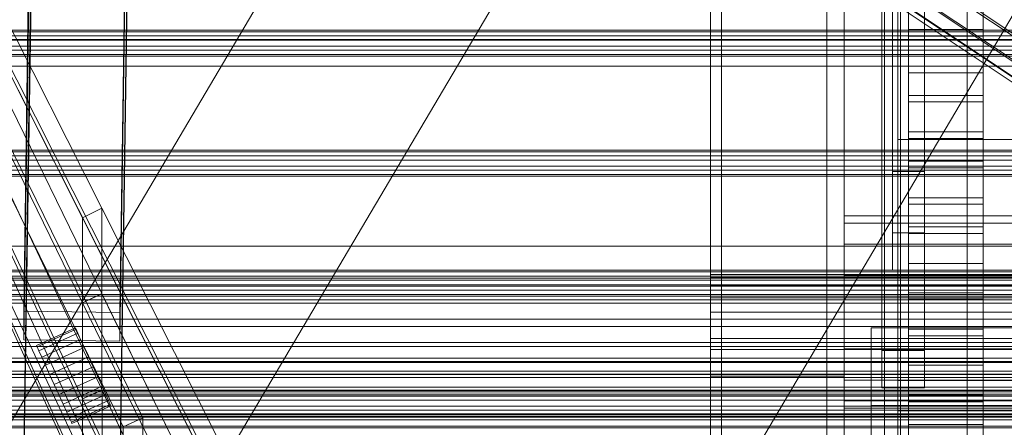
# Model space of a CAD drawing. Header units: millimetres. Extents: x -4738 to 65662, y -68080 to 6847.
# Tile 185 of 256: x -379 to -195, y -34900 to -34824. Entities that reach past the tile are written whole.
import ezdxf

# ---------------------------------------------------------------- set-up
doc = ezdxf.new("R2010")
doc.units = ezdxf.units.MM
for name, color, linetype, lineweight in [('COTAS_O', 1, 'Continuous', 0), ('COTAS_P', 1, 'Continuous', 0), ('frontal_bajante_movil', 7, 'Continuous', 0), ('frontal_C01', 7, 'Continuous', 0), ('frontal_C02', 7, 'Continuous', 0), ('frontal_C03', 7, 'Continuous', 0), ('frontal_C04', 7, 'Continuous', 0), ('frontal_C05', 7, 'Continuous', 0), ('frontal_mezcladora', 7, 'Continuous', 0), ('frontal_secador', 7, 'Continuous', 0), ('frontal_tolva-C01', 7, 'Continuous', 0)]:
    doc.layers.add(name, color=color, linetype=linetype, lineweight=lineweight)
doc.dimstyles.new('R19_100', dxfattribs={"dimtxt": 250, "dimasz": 150, "dimexe": 150, "dimexo": 80, "dimgap": 100, "dimtad": 1, "dimtih": 1, "dimtoh": 1, "dimdsep": 46, "dimcen": 0.09, "dimadec": 0, "dimazin": 0, "dimtfac": 1, "dimtdec": 4, "dimtofl": 0, "dimtmove": 0, "dimatfit": 3, "dimfxl": 1, "dimtolj": 1, "dimtzin": 0, "dimarcsym": 0})

# ---------------------------------------------------------------- blocks, each defined once
blk = doc.blocks.new('DIM_R30_51')
at = {"layer": 'COTAS_O'}
for p, q in [((-650, -33700), (50, -33700)), ((50, -33700), (5, -33850)), ((50, -34900), (50, -33700)), ((50, -33700), (95, -33850)), ((50, -34900), (5, -34750)), ((50, -34900), (95, -34750)), ((-650, -34900), (50, -34900))]:
    blk.add_line(p, q, dxfattribs=at)
blk.add_text('1200 O', height=250, rotation=90, dxfattribs=at).set_placement((-50, -34300))
blk = doc.blocks.new('DIM_R30_52')
at = {"layer": 'COTAS_O'}
for p, q in [((-650, -34200), (-500, -34155)), ((650, -34200), (500, -34155)), ((-650, -34900), (-650, -34200)), ((-650, -34200), (650, -34200)), ((-650, -34200), (-500, -34245)), ((650, -34200), (500, -34245)), ((650, -34900), (650, -34200))]:
    blk.add_line(p, q, dxfattribs=at)
blk.add_text('1300 O', height=250, dxfattribs=at).set_placement((0, -34100))
blk = doc.blocks.new('DIM_R30_57')
at = {"layer": 'COTAS_P'}
for p, q in [((-305, -34680), (395, -34680)), ((395, -34680), (350, -34830)), ((395, -36000), (395, -34680)), ((395, -34680), (440, -34830)), ((395, -36000), (350, -35850)), ((395, -36000), (440, -35850)), ((-305, -36000), (395, -36000))]:
    blk.add_line(p, q, dxfattribs=at)
blk.add_text('1320 P', height=250, rotation=90, dxfattribs=at).set_placement((295, -35340))

msp = doc.modelspace()

# ---------------------------------------------------------------- linework, layer by layer
at = {"layer": 'frontal_bajante_movil'}
for p, q in [((-215, -35355.689), (-215, -34808.457)), ((-215, -34846.045), (-215, -34808.457)), ((-215, -34846.045), (-215, -35393.277)), ((-185, -34846.045), (-215, -34846.045)), ((-220, -34881.262), (-220, -34895.821)), ((-220, -34903.821), (-220, -34881.262)), ((-220, -34881.262), (-180, -34881.262)), ((-215, -34891.143), (-180, -34891.143)), ((-215, -35164.759), (-215, -34891.143)), ((-215, -34896.781), (-215, -34891.143)), ((-220, -34895.821), (-220, -34903.821)), ((-220, -34895.821), (-180, -34895.821)), ((-215, -34896.781), (-215, -35170.397)), ((-180, -34896.781), (-215, -34896.781))]:
    msp.add_line(p, q, dxfattribs=at)
at = {"layer": 'frontal_C01'}
for p, q in [((-250, -33373.251), (-250, -35948.844)), ((-250, -35953.656), (-250, -33378.064)), ((-446.358, -35009.677), (-186.358, -34569.677)), ((-413.642, -35029.009), (-153.642, -34589.009)), ((-378.512, -34878.148), (-375.644, -34683.038)), ((-357.646, -34683.283), (-360.514, -34878.394)), ((-378.512, -34883.541), (-375.644, -34688.43)), ((-360.514, -34883.786), (-357.646, -34688.676)), ((-228.298, -34716.493), (-228.298, -34979.106)), ((-228.298, -34984.887), (-228.298, -34722.274)), ((-425, -34873.219), (425, -34873.219)), ((-360.514, -34878.394), (-378.512, -34878.148)), ((-378.512, -34878.148), (-378.512, -34883.541)), ((-360.514, -34883.786), (-360.514, -34878.394)), ((425, -34884.775), (-425, -34884.775)), ((-378.512, -34883.541), (-360.514, -34883.786)), ((425, -34886.916), (-425, -34886.916)), ((-425, -34898.471), (425, -34898.471))]:
    msp.add_line(p, q, dxfattribs=at)
at = {"layer": 'frontal_C02'}
for p, q in [((-250, -32921.727), (-250, -35767.183)), ((-250, -35771.953), (-250, -32926.497)), ((-378.512, -34906.121), (-375.644, -34712.717)), ((-357.646, -34712.96), (-360.514, -34906.365)), ((-357.863, -34716.728), (-173.554, -34839.982)), ((-378.512, -34912.083), (-375.644, -34718.678)), ((-360.514, -34912.326), (-357.646, -34718.921)), ((-359.326, -34720.537), (-175.016, -34843.792)), ((-352.572, -34719.801), (-168.263, -34843.056)), ((-355.584, -34722.71), (-171.275, -34845.965)), ((-359.83, -34723.173), (-175.521, -34846.427)), ((-359.341, -34724.456), (-175.032, -34847.71)), ((-357.893, -34724.298), (-173.584, -34847.553)), ((-228.298, -34746.19), (-228.298, -35036.685)), ((-228.298, -35042.415), (-228.298, -34751.921)), ((-446.358, -35250.643), (-186.358, -34810.643)), ((430, -34827.309), (-430, -34827.309)), ((430, -34832.309), (-430, -34832.309))]:
    msp.add_line(p, q, dxfattribs=at)
at = {"layer": 'frontal_C03'}
for p, q in [((1250, -34825.542), (-1250, -34825.542)), ((1250, -34825.858), (-1250, -34825.858)), ((1250, -34826.652), (-1250, -34826.652)), ((-1250, -34827.417), (1250, -34827.417)), ((1250, -34828.54), (-1250, -34828.54)), ((1250, -34829.304), (-1250, -34829.304)), ((1250, -34830.098), (-1250, -34830.098)), ((1250, -34830.414), (-1250, -34830.414)), ((1250, -34848), (-1250, -34848)), ((1250, -34848.316), (-1250, -34848.316)), ((1250, -34849.11), (-1250, -34849.11)), ((-1250, -34849.874), (1250, -34849.874)), ((1250, -34850.997), (-1250, -34850.997)), ((1250, -34851.761), (-1250, -34851.761)), ((1250, -34852.555), (-1250, -34852.555)), ((1250, -34852.872), (-1250, -34852.872)), ((1250, -34870.457), (-1250, -34870.457)), ((1250, -34870.774), (-1250, -34870.774)), ((1250, -34871.568), (-1250, -34871.568)), ((-1250, -34872.332), (1250, -34872.332)), ((1250, -34873.455), (-1250, -34873.455)), ((1250, -34874.219), (-1250, -34874.219)), ((1250, -34875.013), (-1250, -34875.013)), ((1250, -34875.329), (-1250, -34875.329)), ((1250, -34892.915), (-1250, -34892.915)), ((1250, -34893.231), (-1250, -34893.231)), ((1250, -34894.025), (-1250, -34894.025)), ((-1250, -34894.79), (1250, -34894.79)), ((1250, -34895.912), (-1250, -34895.912)), ((1250, -34896.677), (-1250, -34896.677)), ((1250, -34897.471), (-1250, -34897.471)), ((1250, -34897.787), (-1250, -34897.787))]:
    msp.add_line(p, q, dxfattribs=at)
at = {"layer": 'frontal_C04'}
for p, q in [((-225, -35487.488), (-225, -34411.606)), ((-225, -34417.244), (-225, -35493.126)), ((-250, -35516.618), (-250, -34440.737)), ((-225, -34440.737), (-225, -35516.618)), ((-225, -35634.08), (-225, -34558.198)), ((-225, -34563.836), (-225, -35639.718)), ((-250, -34605.183), (-250, -35681.065)), ((-225, -34605.183), (-225, -35681.065)), ((-248, -35988), (-248, -34670.697)), ((-202, -35988), (-202, -34670.697)), ((-213, -34789.742), (-213, -34825.45)), ((-199, -34825.45), (-199, -34789.742)), ((-213, -34832.291), (-213, -34796.582)), ((-199, -34796.582), (-199, -34832.291)), ((-213, -34802.055), (-213, -34837.763)), ((-199, -34837.763), (-199, -34802.055)), ((-213, -34844.604), (-213, -34808.895)), ((-199, -34808.895), (-199, -34844.604)), ((-213, -34814.368), (-213, -34850.076)), ((-199, -34850.076), (-199, -34814.368)), ((-213, -34856.916), (-213, -34821.208)), ((-199, -34821.208), (-199, -34856.916)), ((-213, -34825.45), (-199, -34825.45)), ((-213, -34825.45), (-213, -34832.291)), ((-199, -34825.45), (-199, -34832.291)), ((-199, -34826.68), (-213, -34826.68)), ((-213, -34826.68), (-213, -34862.389)), ((-213, -34833.521), (-213, -34826.68)), ((-199, -34862.389), (-199, -34826.68)), ((-199, -34826.68), (-199, -34833.521)), ((-199, -34832.291), (-213, -34832.291)), ((-213, -34833.521), (-199, -34833.521)), ((-213, -34869.229), (-213, -34833.521)), ((-199, -34833.521), (-199, -34869.229)), ((-213, -34837.763), (-199, -34837.763)), ((-213, -34837.763), (-213, -34844.604)), ((-199, -34838.993), (-213, -34838.993)), ((-213, -34838.993), (-213, -34874.701)), ((-213, -34845.833), (-213, -34838.993)), ((-199, -34837.763), (-199, -34844.604)), ((-199, -34874.701), (-199, -34838.993)), ((-199, -34838.993), (-199, -34845.833)), ((-199, -34844.604), (-213, -34844.604)), ((-213, -34845.833), (-199, -34845.833)), ((-213, -34881.542), (-213, -34845.833)), ((-199, -34845.833), (-199, -34881.542)), ((-250, -34848.308), (-225, -34848.308)), ((-250, -34890.308), (-250, -34848.308)), ((-225, -34890.308), (-225, -34848.308)), ((-213, -34850.076), (-199, -34850.076)), ((-213, -34850.076), (-213, -34856.916)), ((-199, -34850.076), (-199, -34856.916)), ((-199, -34851.306), (-213, -34851.306)), ((-213, -34851.306), (-213, -34887.014)), ((-213, -34858.146), (-213, -34851.306)), ((-199, -34887.014), (-199, -34851.306)), ((-199, -34851.306), (-199, -34858.146)), ((-199, -34856.916), (-213, -34856.916)), ((-213, -34858.146), (-199, -34858.146)), ((-213, -34893.854), (-213, -34858.146)), ((-199, -34858.146), (-199, -34893.854)), ((-225, -34861.678), (-225, -34860.308)), ((225, -34860.308), (-225, -34860.308)), ((-225, -34865.58), (-225, -34861.678)), ((225, -34861.678), (-225, -34861.678)), ((-213, -34862.389), (-199, -34862.389)), ((-213, -34862.389), (-213, -34869.229)), ((-199, -34862.389), (-199, -34869.229)), ((-199, -34863.618), (-213, -34863.618)), ((-213, -34863.618), (-213, -34899.327)), ((-213, -34870.459), (-213, -34863.618)), ((-199, -34899.327), (-199, -34863.618)), ((-199, -34863.618), (-199, -34870.459)), ((-225, -34871.42), (-225, -34865.58)), ((225, -34865.58), (-225, -34865.58)), ((-199, -34869.229), (-213, -34869.229)), ((-250, -34871.841), (-250, -34871.308)), ((250, -34871.308), (-250, -34871.308)), ((-250, -34873.358), (-250, -34871.841)), ((250, -34871.841), (-250, -34871.841)), ((-225, -34878.308), (-225, -34871.42)), ((225, -34871.42), (-225, -34871.42)), ((-213, -34870.459), (-199, -34870.459)), ((-213, -34906.167), (-213, -34870.459)), ((-199, -34870.459), (-199, -34906.167)), ((-250, -34875.629), (-250, -34873.358)), ((250, -34873.358), (-250, -34873.358)), ((-250, -34878.308), (-250, -34875.629)), ((250, -34875.629), (-250, -34875.629)), ((-213, -34874.701), (-199, -34874.701)), ((-213, -34874.701), (-213, -34881.542)), ((-199, -34874.701), (-199, -34881.542)), ((-199, -34875.931), (-213, -34875.931)), ((-213, -34875.931), (-213, -34911.639)), ((-213, -34882.772), (-213, -34875.931)), ((-199, -34911.639), (-199, -34875.931)), ((-199, -34875.931), (-199, -34882.772)), ((-250, -34878.308), (-250, -34880.987)), ((-250, -34878.308), (250, -34878.308)), ((-225, -34878.308), (-225, -34885.197)), ((-225, -34878.308), (225, -34878.308)), ((-250, -34880.987), (-250, -34883.258)), ((250, -34880.987), (-250, -34880.987)), ((-199, -34881.542), (-213, -34881.542)), ((-213, -34882.772), (-199, -34882.772)), ((-213, -34918.48), (-213, -34882.772)), ((-199, -34882.772), (-199, -34918.48)), ((-250, -34883.258), (-250, -34884.775)), ((250, -34883.258), (-250, -34883.258)), ((-250, -34884.775), (-250, -34885.308)), ((250, -34884.775), (-250, -34884.775)), ((250, -34885.308), (-250, -34885.308)), ((-225, -34885.197), (-225, -34891.036)), ((225, -34885.197), (-225, -34885.197)), ((-213, -34887.014), (-199, -34887.014)), ((-213, -34887.014), (-213, -34893.854)), ((-199, -34888.244), (-213, -34888.244)), ((-213, -34888.244), (-213, -34923.952)), ((-213, -34895.084), (-213, -34888.244)), ((-199, -34887.014), (-199, -34893.854)), ((-199, -34923.952), (-199, -34888.244)), ((-199, -34888.244), (-199, -34895.084)), ((-250, -34890.308), (-225, -34890.308)), ((-225, -34891.036), (-225, -34894.938)), ((225, -34891.036), (-225, -34891.036)), ((-199, -34893.854), (-213, -34893.854)), ((-225, -34894.938), (-225, -34896.308)), ((225, -34894.938), (-225, -34894.938)), ((-213, -34895.084), (-199, -34895.084)), ((-213, -34930.793), (-213, -34895.084)), ((-199, -34895.084), (-199, -34930.793)), ((225, -34896.308), (-225, -34896.308)), ((-213, -34899.327), (-199, -34899.327)), ((-213, -34899.327), (-213, -34906.167)), ((-199, -34899.327), (-199, -34906.167))]:
    msp.add_line(p, q, dxfattribs=at)
at = {"layer": 'frontal_C05'}
for p, q in [((-216, -34852), (-216, -34787)), ((-210, -34852), (-210, -34787)), ((-217.5, -35992), (-217.5, -34800)), ((-214.5, -34800), (-214.5, -35992)), ((-250, -34992), (-250, -34803.5)), ((-218, -34885.5), (-218, -34803.5)), ((-216, -34803.5), (-216, -34863.5)), ((-215, -34992), (-215, -34803.5)), ((-210, -34885.5), (-210, -34803.5)), ((-210, -34803.5), (-210, -34863.5)), ((-218, -34892.5), (-218, -34810.5)), ((-216, -34810.5), (-216, -34870.5)), ((-210, -34892.5), (-210, -34810.5)), ((-210, -34810.5), (-210, -34870.5)), ((-210, -34824.01), (-210, -34824.04)), ((-210, -34824.04), (-210, -34824.089)), ((-210, -34824.089), (-210, -34824.159)), ((-210, -34824.159), (-210, -34824.247)), ((-210, -34824.247), (-210, -34824.355)), ((-210, -34824.355), (-210, -34824.482)), ((-210, -34824.482), (-210, -34824.628)), ((-210, -34824.628), (-210, -34824.792)), ((-210, -34824.792), (-210, -34824.974)), ((-210, -34824.974), (-210, -34825.174)), ((-210, -34825.174), (-210, -34825.39)), ((-210, -34825.39), (-210, -34825.623)), ((-210, -34825.623), (-210, -34825.872)), ((-210, -34825.872), (-210, -34826.136)), ((-210, -34826.136), (-210, -34826.414)), ((-216, -34827.522), (-216, -34827.506)), ((-216, -34827.55), (-216, -34827.522)), ((-216, -34827.589), (-216, -34827.55)), ((-216, -34827.639), (-216, -34827.589)), ((-216, -34827.7), (-216, -34827.639)), ((-216, -34827.771), (-216, -34827.7)), ((-216, -34827.853), (-216, -34827.771)), ((-216, -34827.946), (-216, -34827.853)), ((-216, -34828.048), (-216, -34827.946)), ((-210, -34826.414), (-210, -34826.707)), ((-210, -34826.707), (-210, -34827.012)), ((-210, -34827.012), (-210, -34827.33)), ((-210, -34827.33), (-210, -34827.66)), ((-210, -34827.522), (-210, -34827.506)), ((-210, -34827.55), (-210, -34827.522)), ((-210, -34827.589), (-210, -34827.55)), ((-210, -34827.639), (-210, -34827.589)), ((-210, -34827.7), (-210, -34827.639)), ((-210, -34827.66), (-210, -34828)), ((-210, -34827.771), (-210, -34827.7)), ((-210, -34827.853), (-210, -34827.771)), ((-210, -34827.946), (-210, -34827.853)), ((-210, -34828.048), (-210, -34827.946)), ((-216, -34828.16), (-216, -34828.048)), ((-216, -34828.282), (-216, -34828.16)), ((-216, -34828.413), (-216, -34828.282)), ((-216, -34828.553), (-216, -34828.413)), ((-216, -34828.701), (-216, -34828.553)), ((-216, -34828.858), (-216, -34828.701)), ((-216, -34829.022), (-216, -34828.858)), ((-216, -34829.194), (-216, -34829.022)), ((-216, -34829.373), (-216, -34829.194)), ((-216, -34829.559), (-216, -34829.373)), ((-216, -34829.75), (-216, -34829.559)), ((-216, -34829.947), (-216, -34829.75)), ((-210, -34828), (-210, -34828.35)), ((-210, -34828.16), (-210, -34828.048)), ((-210, -34828.282), (-210, -34828.16)), ((-210, -34828.413), (-210, -34828.282)), ((-210, -34828.35), (-210, -34828.71)), ((-210, -34828.553), (-210, -34828.413)), ((-210, -34828.701), (-210, -34828.553)), ((-210, -34828.858), (-210, -34828.701)), ((-210, -34828.71), (-210, -34829.077)), ((-210, -34829.022), (-210, -34828.858)), ((-210, -34829.194), (-210, -34829.022)), ((-210, -34829.077), (-210, -34829.452)), ((-210, -34829.373), (-210, -34829.194)), ((-210, -34829.559), (-210, -34829.373)), ((-210, -34829.452), (-210, -34829.833)), ((-210, -34829.75), (-210, -34829.559)), ((-210, -34829.947), (-210, -34829.75)), ((-216, -34830.149), (-216, -34829.947)), ((-216, -34830.356), (-216, -34830.149)), ((-216, -34830.567), (-216, -34830.356)), ((-216, -34830.781), (-216, -34830.567)), ((-216, -34830.999), (-216, -34830.781)), ((-216, -34831.219), (-216, -34830.999)), ((-216, -34831.44), (-216, -34831.219)), ((-216, -34831.664), (-216, -34831.44)), ((-216, -34831.888), (-216, -34831.664)), ((-210, -34829.833), (-210, -34830.22)), ((-210, -34830.149), (-210, -34829.947)), ((-210, -34830.356), (-210, -34830.149)), ((-210, -34830.22), (-210, -34830.611)), ((-210, -34830.567), (-210, -34830.356)), ((-210, -34830.781), (-210, -34830.567)), ((-210, -34830.611), (-210, -34831.005)), ((-210, -34830.999), (-210, -34830.781)), ((-210, -34831.219), (-210, -34830.999)), ((-210, -34831.005), (-210, -34831.402)), ((-210, -34831.44), (-210, -34831.219)), ((-210, -34831.402), (-210, -34831.801)), ((-210, -34831.664), (-210, -34831.44)), ((-210, -34831.888), (-210, -34831.664)), ((-216, -34832.112), (-216, -34831.888)), ((-216, -34832.336), (-216, -34832.112)), ((-216, -34832.56), (-216, -34832.336)), ((-216, -34832.781), (-216, -34832.56)), ((-216, -34833.001), (-216, -34832.781)), ((-216, -34833.219), (-216, -34833.001)), ((-216, -34833.433), (-216, -34833.219)), ((-216, -34833.644), (-216, -34833.433)), ((-210, -34831.801), (-210, -34832.199)), ((-210, -34832.112), (-210, -34831.888)), ((-210, -34832.336), (-210, -34832.112)), ((-210, -34832.199), (-210, -34832.598)), ((-210, -34832.56), (-210, -34832.336)), ((-210, -34832.781), (-210, -34832.56)), ((-210, -34832.598), (-210, -34832.995)), ((-210, -34833.001), (-210, -34832.781)), ((-210, -34832.995), (-210, -34833.389)), ((-210, -34833.219), (-210, -34833.001)), ((-210, -34833.433), (-210, -34833.219)), ((-210, -34833.389), (-210, -34833.78)), ((-210, -34833.644), (-210, -34833.433)), ((-216, -34833.851), (-216, -34833.644)), ((-216, -34834.053), (-216, -34833.851)), ((-216, -34834.25), (-216, -34834.053)), ((-216, -34834.441), (-216, -34834.25)), ((-216, -34834.627), (-216, -34834.441)), ((-216, -34834.806), (-216, -34834.627)), ((-216, -34834.978), (-216, -34834.806)), ((-216, -34835.142), (-216, -34834.978)), ((-216, -34835.299), (-216, -34835.142)), ((-216, -34835.447), (-216, -34835.299)), ((-210, -34833.851), (-210, -34833.644)), ((-210, -34833.78), (-210, -34834.167)), ((-210, -34834.053), (-210, -34833.851)), ((-210, -34834.25), (-210, -34834.053)), ((-210, -34834.167), (-210, -34834.548)), ((-210, -34834.441), (-210, -34834.25)), ((-210, -34834.627), (-210, -34834.441)), ((-210, -34834.548), (-210, -34834.923)), ((-210, -34834.806), (-210, -34834.627)), ((-210, -34834.978), (-210, -34834.806)), ((-210, -34834.923), (-210, -34835.29)), ((-210, -34835.142), (-210, -34834.978)), ((-210, -34835.299), (-210, -34835.142)), ((-210, -34835.29), (-210, -34835.65)), ((-210, -34835.447), (-210, -34835.299)), ((-216, -34835.587), (-216, -34835.447)), ((-216, -34835.718), (-216, -34835.587)), ((-216, -34835.84), (-216, -34835.718)), ((-216, -34835.952), (-216, -34835.84)), ((-216, -34836.054), (-216, -34835.952)), ((-216, -34836.147), (-216, -34836.054)), ((-216, -34836.229), (-216, -34836.147)), ((-216, -34836.3), (-216, -34836.229)), ((-216, -34836.361), (-216, -34836.3)), ((-216, -34836.411), (-216, -34836.361)), ((-216, -34836.45), (-216, -34836.411)), ((-216, -34836.478), (-216, -34836.45)), ((-216, -34836.494), (-216, -34836.478)), ((-210, -34835.587), (-210, -34835.447)), ((-210, -34835.718), (-210, -34835.587)), ((-210, -34835.65), (-210, -34836)), ((-210, -34835.84), (-210, -34835.718)), ((-210, -34835.952), (-210, -34835.84)), ((-210, -34836.054), (-210, -34835.952)), ((-210, -34836), (-210, -34836.34)), ((-210, -34836.147), (-210, -34836.054)), ((-210, -34836.229), (-210, -34836.147)), ((-210, -34836.3), (-210, -34836.229)), ((-210, -34836.361), (-210, -34836.3)), ((-210, -34836.34), (-210, -34836.67)), ((-210, -34836.411), (-210, -34836.361)), ((-210, -34836.45), (-210, -34836.411)), ((-210, -34836.478), (-210, -34836.45)), ((-210, -34836.494), (-210, -34836.478)), ((-210, -34836.67), (-210, -34836.988)), ((-210, -34836.988), (-210, -34837.293)), ((-210, -34837.293), (-210, -34837.586)), ((-210, -34837.586), (-210, -34837.864)), ((-210, -34837.864), (-210, -34838.128)), ((-210, -34838.128), (-210, -34838.377)), ((-210, -34838.377), (-210, -34838.61)), ((-210, -34838.61), (-210, -34838.826)), ((-210, -34838.826), (-210, -34839.026)), ((-210, -34839.026), (-210, -34839.208)), ((-210, -34839.208), (-210, -34839.372)), ((-210, -34839.372), (-210, -34839.518)), ((-210, -34839.518), (-210, -34839.645)), ((-210, -34839.645), (-210, -34839.753)), ((-210, -34839.753), (-210, -34839.841)), ((-210, -34839.841), (-210, -34839.911)), ((-210, -34839.911), (-210, -34839.96)), ((-210, -34839.96), (-210, -34839.99)), ((-216, -34852), (-210, -34852)), ((-210, -34863.5), (-216, -34863.5)), ((-210, -34870.5), (-216, -34870.5)), ((-218, -34885.5), (-210, -34885.5)), ((-218, -34892.5), (-210, -34892.5))]:
    msp.add_line(p, q, dxfattribs=at)
at = {"layer": 'frontal_mezcladora'}
msp.add_line((-600, -34875), (600, -34875), dxfattribs=at)
at = {"layer": 'frontal_secador'}
for p, q in [((-1250, -34866), (1250, -34866)), ((-1250, -34872), (1250, -34872)), ((-1250, -34875), (1250, -34875)), ((1250, -34876), (-1250, -34876)), ((-1250, -34876.659), (1250, -34876.659)), ((1250, -34879.659), (-1250, -34879.659)), ((-1250, -34881), (1250, -34881)), ((1250, -34884), (-1250, -34884)), ((-1250, -34884.728), (1250, -34884.728)), ((-1250, -34887.588), (1250, -34887.588)), ((1250, -34887.611), (-1250, -34887.611)), ((1250, -34887.728), (-1250, -34887.728)), ((-1250, -34889.387), (1250, -34889.387)), ((1250, -34889.918), (-1250, -34889.918)), ((-1250, -34890), (1250, -34890)), ((1250, -34890.588), (-1250, -34890.588)), ((1250, -34892.387), (-1250, -34892.387)), ((1250, -34893), (-1250, -34893)), ((-1250, -34893.65), (1250, -34893.65)), ((-1250, -34894), (1250, -34894)), ((1250, -34897.382), (-1250, -34897.382)), ((1250, -34898), (-1250, -34898)), ((1250, -34899.689), (-1250, -34899.689))]:
    msp.add_line(p, q, dxfattribs=at)
at = {"layer": 'frontal_tolva-C01'}
for p, q in [((-225, -35141.614), (-600, -34398.619)), ((-600, -34398.891), (-225, -35222.279)), ((-600, -34400), (-225, -35142.996)), ((-225, -35223.388), (-600, -34400)), ((-356.25, -34898.101), (-506.25, -34591.577)), ((-509.89, -34593.235), (-359.89, -34899.759)), ((-506.25, -34600.018), (-356.25, -34920.048)), ((-359.89, -34921.706), (-509.89, -34601.676)), ((-491.409, -34606.278), (-363.909, -34858.897)), ((-367.5, -34860.657), (-495, -34608.039)), ((-363.909, -34874.847), (-491.409, -34613.481)), ((-495, -34615.242), (-367.5, -34876.607)), ((-367.5, -34894.551), (-495, -34623.345)), ((-491.354, -34621.701), (-363.854, -34892.906)), ((-363.854, -34908.856), (-491.354, -34628.904)), ((-495, -34630.549), (-367.5, -34910.5)), ((-367.5, -34860.657), (-363.919, -34858.884)), ((-367.5, -34860.657), (-363.909, -34858.897)), ((-363.919, -34874.834), (-363.919, -34858.884)), ((-363.919, -34858.884), (-221.419, -35141.223)), ((-363.909, -34858.897), (-363.909, -34874.847)), ((-367.5, -34876.607), (-367.5, -34860.657)), ((-225, -35142.996), (-367.5, -34860.657)), ((-363.919, -34874.834), (-367.5, -34876.607)), ((-367.5, -34876.607), (-363.909, -34874.847)), ((-367.5, -34876.607), (-363.877, -34874.92)), ((-221.419, -35166.948), (-363.919, -34874.834)), ((-363.877, -34892.864), (-363.877, -34874.92)), ((-363.877, -34874.92), (-221.377, -35167.034)), ((-225, -35168.721), (-367.5, -34876.607)), ((-367.5, -34876.607), (-367.5, -34894.551)), ((-368.831, -34881.285), (-376.112, -34884.601)), ((-368.718, -34881.533), (-368.831, -34881.285)), ((-368.718, -34881.533), (-375.999, -34884.849)), ((-368.387, -34882.261), (-375.667, -34885.577)), ((-368.387, -34882.261), (-368.718, -34881.533)), ((-367.86, -34883.418), (-368.387, -34882.261)), ((-375.999, -34884.849), (-376.112, -34884.601)), ((-375.667, -34885.577), (-375.999, -34884.849)), ((-367.86, -34883.418), (-375.14, -34886.734)), ((-367.173, -34884.926), (-374.454, -34888.241)), ((-367.173, -34884.926), (-367.86, -34883.418)), ((-366.373, -34886.681), (-367.173, -34884.926)), ((-375.14, -34886.734), (-375.667, -34885.577)), ((-374.454, -34888.241), (-375.14, -34886.734)), ((-366.373, -34886.681), (-373.654, -34889.997)), ((-366.373, -34886.681), (-365.515, -34888.566)), ((-373.654, -34889.997), (-374.454, -34888.241)), ((-372.796, -34891.882), (-365.515, -34888.566)), ((-365.515, -34888.566), (-364.657, -34890.45)), ((-372.796, -34891.882), (-373.654, -34889.997)), ((-364.657, -34890.45), (-371.938, -34893.766)), ((-364.657, -34890.45), (-363.857, -34892.206)), ((-372.796, -34891.882), (-371.938, -34893.766)), ((-363.857, -34892.206), (-371.138, -34895.522)), ((-363.857, -34892.206), (-363.171, -34893.714)), ((-371.938, -34893.766), (-371.138, -34895.522)), ((-363.171, -34893.714), (-370.451, -34897.03)), ((-363.877, -34892.864), (-367.5, -34894.551)), ((-367.5, -34894.551), (-363.854, -34892.906)), ((-367.5, -34894.551), (-363.845, -34892.934)), ((-221.377, -35195.975), (-363.877, -34892.864)), ((-363.854, -34892.906), (-363.854, -34908.856)), ((-363.845, -34908.884), (-363.845, -34892.934)), ((-363.845, -34892.934), (-221.345, -35196.046)), ((-363.171, -34893.714), (-362.644, -34894.871)), ((-371.138, -34895.522), (-370.451, -34897.03)), ((-362.644, -34894.871), (-369.924, -34898.187)), ((-362.312, -34895.598), (-369.593, -34898.914)), ((-362.199, -34895.846), (-369.48, -34899.162)), ((-367.5, -34910.5), (-367.5, -34894.551)), ((-225, -35197.662), (-367.5, -34894.551)), ((-362.644, -34894.871), (-362.312, -34895.598)), ((-362.312, -34895.598), (-362.199, -34895.846)), ((-370.451, -34897.03), (-369.924, -34898.187)), ((-369.924, -34898.187), (-369.593, -34898.914)), ((-369.593, -34898.914), (-369.48, -34899.162)), ((-356.25, -34898.101), (-359.89, -34899.759)), ((-359.89, -34899.759), (-359.89, -34921.706)), ((-356.25, -34920.048), (-356.25, -34898.101))]:
    msp.add_line(p, q, dxfattribs=at)

# ---------------------------------------------------------------- dimensions: what is measured, and where the dimension line sits
at = {"layer": 'COTAS_O'}
for p2, distance, picture, middle in [((-650, -33700), -700, 'DIM_R30_51', (50, -34300)), ((650, -34900), 700, 'DIM_R30_52', (0, -34200))]:
    dim = msp.add_aligned_dim(p1=(-650, -34900), p2=p2, distance=distance, text='<> O', dimstyle='R19_100', dxfattribs=at)
    dim.commit()
    dim.dimension.update_dxf_attribs({"geometry": picture, "text_midpoint": middle})
at = {"layer": 'COTAS_P'}
dim = msp.add_aligned_dim(p1=(-305, -36000), p2=(-305, -34680), distance=-700, text='<> P', dimstyle='R19_100', dxfattribs=at)
dim.commit()
dim.dimension.update_dxf_attribs({"geometry": 'DIM_R30_57', "text_midpoint": (395, -35340)})

doc.saveas('drawing.dxf')
